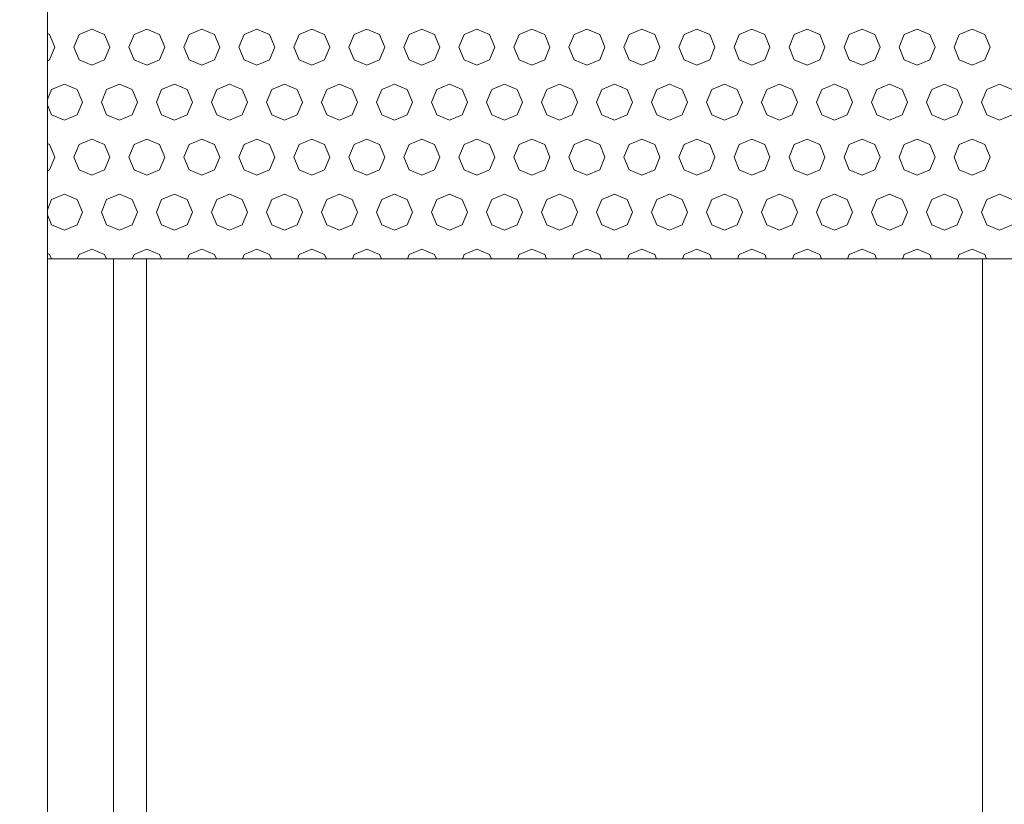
# Model space of a CAD drawing. Header units: millimetres. Extents: x 52659 to 1698020, y -10054 to 104697.
# Tile 56 of 256: x 162717 to 163612, y 13502 to 14215. Entities that reach past the tile are written whole.
import ezdxf

# ---------------------------------------------------------------- set-up
doc = ezdxf.new("R2010")
doc.units = ezdxf.units.MM
doc.header["$MEASUREMENT"] = 0
for name, color, linetype in [('02-04 BRISES SOLEIL FONCEES', 7, 'Continuous'), ('05-02 Cotation 200ème 100ème.Cotations', 7, 'Continuous'), ('Fenêtres ARCHICAD', 7, 'Continuous')]:
    doc.layers.add(name, color=color, linetype=linetype)
doc.styles.add('STYLE_GENERE_3', font='ARIALN.TTF')
doc.dimstyles.new('STYLE_GENERE__2', dxfattribs={"dimtxt": 200, "dimasz": 95, "dimexe": 0.18, "dimexo": 100, "dimgap": 0, "dimtad": 0, "dimlfac": 0.001, "dimzin": 0, "dimdsep": 46, "dimtxsty": 'STYLE_GENERE_3', "dimblk": 'ARROWHEAD_6', "dimblk1": 'ARROWHEAD_6', "dimblk2": 'ARROWHEAD_6', "dimcen": 0.09, "dimclrd": 7, "dimclre": 7, "dimclrt": 7, "dimazin": 0, "dimtfac": 1, "dimtdec": 4, "dimtmove": 0, "dimatfit": 3, "dimfxl": 1, "dimtolj": 1, "dimtzin": 0, "dimarcsym": 0})

# ---------------------------------------------------------------- blocks, each defined once
blk = doc.blocks.new('Élément de coupe_228_1', base_point=(131932.67, 5158.07))
at = {"layer": 'Fenêtres ARCHICAD', "color": 7, "linetype": 'Continuous', "lineweight": 9}
blk.add_line((162742.7, 13178.07), (162742.7, 14408.07), dxfattribs=at)
at = {"layer": 'Fenêtres ARCHICAD', "color": 7, "linetype": 'Continuous', "lineweight": 5}
for p, q in [((162802.7, 13998.03), (162802.7, 13238.07)), ((162832.7, 13268.07), (162832.7, 13998.03)), ((163592.7, 13998.03), (163592.7, 13268.07))]:
    blk.add_line(p, q, dxfattribs=at)
blk = doc.blocks.new('*X318', base_point=(131932.67, 5158.07))
at = {"layer": '02-04 BRISES SOLEIL FONCEES', "color": 7, "linetype": 'Continuous', "lineweight": 5}
for p, q in [((162744.65, 14202.02), (162742.7, 14202.83)), ((162783.09, 14206.81), (162771.53, 14202.02)), ((162794.65, 14202.02), (162783.09, 14206.81)), ((162833.09, 14206.81), (162821.53, 14202.02)), ((162844.65, 14202.02), (162833.09, 14206.81)), ((162883.09, 14206.81), (162871.53, 14202.02)), ((162894.65, 14202.02), (162883.09, 14206.81)), ((162933.09, 14206.81), (162921.53, 14202.02)), ((162944.65, 14202.02), (162933.09, 14206.81)), ((162983.09, 14206.81), (162971.53, 14202.02)), ((162994.65, 14202.02), (162983.09, 14206.81)), ((163033.09, 14206.81), (163021.53, 14202.02)), ((163044.65, 14202.02), (163033.09, 14206.81)), ((163083.09, 14206.81), (163071.53, 14202.02)), ((163094.65, 14202.02), (163083.09, 14206.81)), ((163133.09, 14206.81), (163121.53, 14202.02)), ((163144.65, 14202.02), (163133.09, 14206.81)), ((163183.09, 14206.81), (163171.53, 14202.02)), ((163194.65, 14202.02), (163183.09, 14206.81)), ((163233.09, 14206.81), (163221.53, 14202.02)), ((163244.65, 14202.02), (163233.09, 14206.81)), ((163283.09, 14206.81), (163271.53, 14202.02)), ((163294.65, 14202.02), (163283.09, 14206.81)), ((163333.09, 14206.81), (163321.53, 14202.02)), ((163344.65, 14202.02), (163333.09, 14206.81)), ((163383.09, 14206.81), (163371.53, 14202.02)), ((163394.65, 14202.02), (163383.09, 14206.81)), ((163433.09, 14206.81), (163421.53, 14202.02)), ((163444.65, 14202.02), (163433.09, 14206.81)), ((163483.09, 14206.81), (163471.53, 14202.02)), ((163494.65, 14202.02), (163483.09, 14206.81)), ((163533.09, 14206.81), (163521.53, 14202.02)), ((163544.65, 14202.02), (163533.09, 14206.81)), ((163583.09, 14206.81), (163571.53, 14202.02)), ((163594.65, 14202.02), (163583.09, 14206.81)), ((162749.44, 14190.46), (162744.65, 14202.02)), ((162771.53, 14202.02), (162766.74, 14190.46)), ((162799.44, 14190.46), (162794.65, 14202.02)), ((162821.53, 14202.02), (162816.74, 14190.46)), ((162849.44, 14190.46), (162844.65, 14202.02)), ((162871.53, 14202.02), (162866.74, 14190.46)), ((162899.44, 14190.46), (162894.65, 14202.02)), ((162921.53, 14202.02), (162916.74, 14190.46)), ((162949.44, 14190.46), (162944.65, 14202.02)), ((162971.53, 14202.02), (162966.74, 14190.46)), ((162999.44, 14190.46), (162994.65, 14202.02)), ((163021.53, 14202.02), (163016.74, 14190.46)), ((163049.44, 14190.46), (163044.65, 14202.02)), ((163071.53, 14202.02), (163066.74, 14190.46)), ((163099.44, 14190.46), (163094.65, 14202.02)), ((163121.53, 14202.02), (163116.74, 14190.46)), ((163149.44, 14190.46), (163144.65, 14202.02)), ((163171.53, 14202.02), (163166.74, 14190.46)), ((163199.44, 14190.46), (163194.65, 14202.02)), ((163221.53, 14202.02), (163216.74, 14190.46)), ((163249.44, 14190.46), (163244.65, 14202.02)), ((163271.53, 14202.02), (163266.74, 14190.46)), ((163299.44, 14190.46), (163294.65, 14202.02)), ((163321.53, 14202.02), (163316.74, 14190.46)), ((163349.44, 14190.46), (163344.65, 14202.02)), ((163371.53, 14202.02), (163366.74, 14190.46)), ((163399.44, 14190.46), (163394.65, 14202.02)), ((163421.53, 14202.02), (163416.74, 14190.46)), ((163449.44, 14190.46), (163444.65, 14202.02)), ((163471.53, 14202.02), (163466.74, 14190.46)), ((163499.44, 14190.46), (163494.65, 14202.02)), ((163521.53, 14202.02), (163516.74, 14190.46)), ((163549.44, 14190.46), (163544.65, 14202.02)), ((163571.53, 14202.02), (163566.74, 14190.46)), ((163599.44, 14190.46), (163594.65, 14202.02)), ((162744.65, 14178.89), (162749.44, 14190.46)), ((162766.74, 14190.46), (162771.53, 14178.89)), ((162794.65, 14178.89), (162799.44, 14190.46)), ((162816.74, 14190.46), (162821.53, 14178.89)), ((162844.65, 14178.89), (162849.44, 14190.46)), ((162866.74, 14190.46), (162871.53, 14178.89)), ((162894.65, 14178.89), (162899.44, 14190.46)), ((162916.74, 14190.46), (162921.53, 14178.89)), ((162944.65, 14178.89), (162949.44, 14190.46)), ((162966.74, 14190.46), (162971.53, 14178.89)), ((162994.65, 14178.89), (162999.44, 14190.46)), ((163016.74, 14190.46), (163021.53, 14178.89)), ((163044.65, 14178.89), (163049.44, 14190.46)), ((163066.74, 14190.46), (163071.53, 14178.89)), ((163094.65, 14178.89), (163099.44, 14190.46)), ((163116.74, 14190.46), (163121.53, 14178.89)), ((163144.65, 14178.89), (163149.44, 14190.46)), ((163166.74, 14190.46), (163171.53, 14178.89)), ((163194.65, 14178.89), (163199.44, 14190.46)), ((163216.74, 14190.46), (163221.53, 14178.89)), ((163244.65, 14178.89), (163249.44, 14190.46)), ((163266.74, 14190.46), (163271.53, 14178.89)), ((163294.65, 14178.89), (163299.44, 14190.46)), ((163316.74, 14190.46), (163321.53, 14178.89)), ((163344.65, 14178.89), (163349.44, 14190.46)), ((163366.74, 14190.46), (163371.53, 14178.89)), ((163394.65, 14178.89), (163399.44, 14190.46)), ((163416.74, 14190.46), (163421.53, 14178.89)), ((163444.65, 14178.89), (163449.44, 14190.46)), ((163466.74, 14190.46), (163471.53, 14178.89)), ((163494.65, 14178.89), (163499.44, 14190.46)), ((163516.74, 14190.46), (163521.53, 14178.89)), ((163544.65, 14178.89), (163549.44, 14190.46)), ((163566.74, 14190.46), (163571.53, 14178.89)), ((163594.65, 14178.89), (163599.44, 14190.46)), ((162742.7, 14178.08), (162744.65, 14178.89)), ((162771.53, 14178.89), (162783.09, 14174.1)), ((162783.09, 14174.1), (162794.65, 14178.89)), ((162821.53, 14178.89), (162833.09, 14174.1)), ((162833.09, 14174.1), (162844.65, 14178.89)), ((162871.53, 14178.89), (162883.09, 14174.1)), ((162883.09, 14174.1), (162894.65, 14178.89)), ((162921.53, 14178.89), (162933.09, 14174.1)), ((162933.09, 14174.1), (162944.65, 14178.89)), ((162971.53, 14178.89), (162983.09, 14174.1)), ((162983.09, 14174.1), (162994.65, 14178.89)), ((163021.53, 14178.89), (163033.09, 14174.1)), ((163033.09, 14174.1), (163044.65, 14178.89)), ((163071.53, 14178.89), (163083.09, 14174.1)), ((163083.09, 14174.1), (163094.65, 14178.89)), ((163121.53, 14178.89), (163133.09, 14174.1)), ((163133.09, 14174.1), (163144.65, 14178.89)), ((163171.53, 14178.89), (163183.09, 14174.1)), ((163183.09, 14174.1), (163194.65, 14178.89)), ((163221.53, 14178.89), (163233.09, 14174.1)), ((163233.09, 14174.1), (163244.65, 14178.89)), ((163271.53, 14178.89), (163283.09, 14174.1)), ((163283.09, 14174.1), (163294.65, 14178.89)), ((163321.53, 14178.89), (163333.09, 14174.1)), ((163333.09, 14174.1), (163344.65, 14178.89)), ((163371.53, 14178.89), (163383.09, 14174.1)), ((163383.09, 14174.1), (163394.65, 14178.89)), ((163421.53, 14178.89), (163433.09, 14174.1)), ((163433.09, 14174.1), (163444.65, 14178.89)), ((163471.53, 14178.89), (163483.09, 14174.1)), ((163483.09, 14174.1), (163494.65, 14178.89)), ((163521.53, 14178.89), (163533.09, 14174.1)), ((163533.09, 14174.1), (163544.65, 14178.89)), ((163571.53, 14178.89), (163583.09, 14174.1)), ((163583.09, 14174.1), (163594.65, 14178.89)), ((162746.53, 14152.02), (162742.7, 14142.78)), ((162758.09, 14156.81), (162746.53, 14152.02)), ((162769.65, 14152.02), (162758.09, 14156.81)), ((162774.44, 14140.46), (162769.65, 14152.02)), ((162796.53, 14152.02), (162791.74, 14140.46)), ((162808.09, 14156.81), (162796.53, 14152.02)), ((162819.65, 14152.02), (162808.09, 14156.81)), ((162824.44, 14140.46), (162819.65, 14152.02)), ((162846.53, 14152.02), (162841.74, 14140.46)), ((162858.09, 14156.81), (162846.53, 14152.02)), ((162869.65, 14152.02), (162858.09, 14156.81)), ((162874.44, 14140.46), (162869.65, 14152.02)), ((162896.53, 14152.02), (162891.74, 14140.46)), ((162908.09, 14156.81), (162896.53, 14152.02)), ((162919.65, 14152.02), (162908.09, 14156.81)), ((162924.44, 14140.46), (162919.65, 14152.02)), ((162946.53, 14152.02), (162941.74, 14140.46)), ((162958.09, 14156.81), (162946.53, 14152.02)), ((162969.65, 14152.02), (162958.09, 14156.81)), ((162974.44, 14140.46), (162969.65, 14152.02)), ((162996.53, 14152.02), (162991.74, 14140.46)), ((163008.09, 14156.81), (162996.53, 14152.02)), ((163019.65, 14152.02), (163008.09, 14156.81)), ((163024.44, 14140.46), (163019.65, 14152.02)), ((163046.53, 14152.02), (163041.74, 14140.46)), ((163058.09, 14156.81), (163046.53, 14152.02)), ((163069.65, 14152.02), (163058.09, 14156.81)), ((163074.44, 14140.46), (163069.65, 14152.02)), ((163096.53, 14152.02), (163091.74, 14140.46)), ((163108.09, 14156.81), (163096.53, 14152.02)), ((163119.65, 14152.02), (163108.09, 14156.81)), ((163124.44, 14140.46), (163119.65, 14152.02)), ((163146.53, 14152.02), (163141.74, 14140.46)), ((163158.09, 14156.81), (163146.53, 14152.02)), ((163169.65, 14152.02), (163158.09, 14156.81)), ((163174.44, 14140.46), (163169.65, 14152.02)), ((163196.53, 14152.02), (163191.74, 14140.46)), ((163208.09, 14156.81), (163196.53, 14152.02)), ((163219.65, 14152.02), (163208.09, 14156.81)), ((163224.44, 14140.46), (163219.65, 14152.02)), ((163246.53, 14152.02), (163241.74, 14140.46)), ((163258.09, 14156.81), (163246.53, 14152.02)), ((163269.65, 14152.02), (163258.09, 14156.81)), ((163274.44, 14140.46), (163269.65, 14152.02)), ((163296.53, 14152.02), (163291.74, 14140.46)), ((163308.09, 14156.81), (163296.53, 14152.02)), ((163319.65, 14152.02), (163308.09, 14156.81)), ((163324.44, 14140.46), (163319.65, 14152.02)), ((163346.53, 14152.02), (163341.74, 14140.46)), ((163358.09, 14156.81), (163346.53, 14152.02)), ((163369.65, 14152.02), (163358.09, 14156.81)), ((163374.44, 14140.46), (163369.65, 14152.02)), ((163396.53, 14152.02), (163391.74, 14140.46)), ((163408.09, 14156.81), (163396.53, 14152.02)), ((163419.65, 14152.02), (163408.09, 14156.81)), ((163424.44, 14140.46), (163419.65, 14152.02)), ((163446.53, 14152.02), (163441.74, 14140.46)), ((163458.09, 14156.81), (163446.53, 14152.02)), ((163469.65, 14152.02), (163458.09, 14156.81)), ((163474.44, 14140.46), (163469.65, 14152.02)), ((163496.53, 14152.02), (163491.74, 14140.46)), ((163508.09, 14156.81), (163496.53, 14152.02)), ((163519.65, 14152.02), (163508.09, 14156.81)), ((163524.44, 14140.46), (163519.65, 14152.02)), ((163546.53, 14152.02), (163541.74, 14140.46)), ((163558.09, 14156.81), (163546.53, 14152.02)), ((163569.65, 14152.02), (163558.09, 14156.81)), ((163574.44, 14140.46), (163569.65, 14152.02)), ((163596.53, 14152.02), (163591.74, 14140.46)), ((163608.09, 14156.81), (163596.53, 14152.02)), ((163619.65, 14152.02), (163608.09, 14156.81)), ((162769.65, 14128.89), (162774.44, 14140.46)), ((162791.74, 14140.46), (162796.53, 14128.89)), ((162819.65, 14128.89), (162824.44, 14140.46)), ((162841.74, 14140.46), (162846.53, 14128.89)), ((162869.65, 14128.89), (162874.44, 14140.46)), ((162891.74, 14140.46), (162896.53, 14128.89)), ((162919.65, 14128.89), (162924.44, 14140.46)), ((162941.74, 14140.46), (162946.53, 14128.89)), ((162969.65, 14128.89), (162974.44, 14140.46)), ((162991.74, 14140.46), (162996.53, 14128.89)), ((163019.65, 14128.89), (163024.44, 14140.46)), ((163041.74, 14140.46), (163046.53, 14128.89)), ((163069.65, 14128.89), (163074.44, 14140.46)), ((163091.74, 14140.46), (163096.53, 14128.89)), ((163119.65, 14128.89), (163124.44, 14140.46)), ((163141.74, 14140.46), (163146.53, 14128.89)), ((163169.65, 14128.89), (163174.44, 14140.46)), ((163191.74, 14140.46), (163196.53, 14128.89)), ((163219.65, 14128.89), (163224.44, 14140.46)), ((163241.74, 14140.46), (163246.53, 14128.89)), ((163269.65, 14128.89), (163274.44, 14140.46)), ((163291.74, 14140.46), (163296.53, 14128.89)), ((163319.65, 14128.89), (163324.44, 14140.46)), ((163341.74, 14140.46), (163346.53, 14128.89)), ((163369.65, 14128.89), (163374.44, 14140.46)), ((163391.74, 14140.46), (163396.53, 14128.89)), ((163419.65, 14128.89), (163424.44, 14140.46)), ((163441.74, 14140.46), (163446.53, 14128.89)), ((163469.65, 14128.89), (163474.44, 14140.46)), ((163491.74, 14140.46), (163496.53, 14128.89)), ((163519.65, 14128.89), (163524.44, 14140.46)), ((163541.74, 14140.46), (163546.53, 14128.89)), ((163569.65, 14128.89), (163574.44, 14140.46)), ((163591.74, 14140.46), (163596.53, 14128.89)), ((162742.7, 14138.14), (162746.53, 14128.89)), ((162746.53, 14128.89), (162758.09, 14124.1)), ((162758.09, 14124.1), (162769.65, 14128.89)), ((162796.53, 14128.89), (162808.09, 14124.1)), ((162808.09, 14124.1), (162819.65, 14128.89)), ((162846.53, 14128.89), (162858.09, 14124.1)), ((162858.09, 14124.1), (162869.65, 14128.89)), ((162896.53, 14128.89), (162908.09, 14124.1)), ((162908.09, 14124.1), (162919.65, 14128.89)), ((162946.53, 14128.89), (162958.09, 14124.1)), ((162958.09, 14124.1), (162969.65, 14128.89)), ((162996.53, 14128.89), (163008.09, 14124.1)), ((163008.09, 14124.1), (163019.65, 14128.89)), ((163046.53, 14128.89), (163058.09, 14124.1)), ((163058.09, 14124.1), (163069.65, 14128.89)), ((163096.53, 14128.89), (163108.09, 14124.1)), ((163108.09, 14124.1), (163119.65, 14128.89)), ((163146.53, 14128.89), (163158.09, 14124.1)), ((163158.09, 14124.1), (163169.65, 14128.89)), ((163196.53, 14128.89), (163208.09, 14124.1)), ((163208.09, 14124.1), (163219.65, 14128.89)), ((163246.53, 14128.89), (163258.09, 14124.1)), ((163258.09, 14124.1), (163269.65, 14128.89)), ((163296.53, 14128.89), (163308.09, 14124.1)), ((163308.09, 14124.1), (163319.65, 14128.89)), ((163346.53, 14128.89), (163358.09, 14124.1)), ((163358.09, 14124.1), (163369.65, 14128.89)), ((163396.53, 14128.89), (163408.09, 14124.1)), ((163408.09, 14124.1), (163419.65, 14128.89)), ((163446.53, 14128.89), (163458.09, 14124.1)), ((163458.09, 14124.1), (163469.65, 14128.89)), ((163496.53, 14128.89), (163508.09, 14124.1)), ((163508.09, 14124.1), (163519.65, 14128.89)), ((163546.53, 14128.89), (163558.09, 14124.1)), ((163558.09, 14124.1), (163569.65, 14128.89)), ((163596.53, 14128.89), (163608.09, 14124.1)), ((163608.09, 14124.1), (163619.65, 14128.89)), ((162783.09, 14106.81), (162771.53, 14102.02)), ((162794.65, 14102.02), (162783.09, 14106.81)), ((162833.09, 14106.81), (162821.53, 14102.02)), ((162844.65, 14102.02), (162833.09, 14106.81)), ((162883.09, 14106.81), (162871.53, 14102.02)), ((162894.65, 14102.02), (162883.09, 14106.81)), ((162933.09, 14106.81), (162921.53, 14102.02)), ((162944.65, 14102.02), (162933.09, 14106.81)), ((162983.09, 14106.81), (162971.53, 14102.02)), ((162994.65, 14102.02), (162983.09, 14106.81)), ((163033.09, 14106.81), (163021.53, 14102.02)), ((163044.65, 14102.02), (163033.09, 14106.81)), ((163083.09, 14106.81), (163071.53, 14102.02)), ((163094.65, 14102.02), (163083.09, 14106.81)), ((163133.09, 14106.81), (163121.53, 14102.02)), ((163144.65, 14102.02), (163133.09, 14106.81)), ((163183.09, 14106.81), (163171.53, 14102.02)), ((163194.65, 14102.02), (163183.09, 14106.81)), ((163233.09, 14106.81), (163221.53, 14102.02)), ((163244.65, 14102.02), (163233.09, 14106.81)), ((163283.09, 14106.81), (163271.53, 14102.02)), ((163294.65, 14102.02), (163283.09, 14106.81)), ((163333.09, 14106.81), (163321.53, 14102.02)), ((163344.65, 14102.02), (163333.09, 14106.81)), ((163383.09, 14106.81), (163371.53, 14102.02)), ((163394.65, 14102.02), (163383.09, 14106.81)), ((163433.09, 14106.81), (163421.53, 14102.02)), ((163444.65, 14102.02), (163433.09, 14106.81)), ((163483.09, 14106.81), (163471.53, 14102.02)), ((163494.65, 14102.02), (163483.09, 14106.81)), ((163533.09, 14106.81), (163521.53, 14102.02)), ((163544.65, 14102.02), (163533.09, 14106.81)), ((163583.09, 14106.81), (163571.53, 14102.02)), ((163594.65, 14102.02), (163583.09, 14106.81)), ((162744.65, 14102.02), (162742.7, 14102.83)), ((162749.44, 14090.46), (162744.65, 14102.02)), ((162771.53, 14102.02), (162766.74, 14090.46)), ((162799.44, 14090.46), (162794.65, 14102.02)), ((162821.53, 14102.02), (162816.74, 14090.46)), ((162849.44, 14090.46), (162844.65, 14102.02)), ((162871.53, 14102.02), (162866.74, 14090.46)), ((162899.44, 14090.46), (162894.65, 14102.02)), ((162921.53, 14102.02), (162916.74, 14090.46)), ((162949.44, 14090.46), (162944.65, 14102.02)), ((162971.53, 14102.02), (162966.74, 14090.46)), ((162999.44, 14090.46), (162994.65, 14102.02)), ((163021.53, 14102.02), (163016.74, 14090.46)), ((163049.44, 14090.46), (163044.65, 14102.02)), ((163071.53, 14102.02), (163066.74, 14090.46)), ((163099.44, 14090.46), (163094.65, 14102.02)), ((163121.53, 14102.02), (163116.74, 14090.46)), ((163149.44, 14090.46), (163144.65, 14102.02)), ((163171.53, 14102.02), (163166.74, 14090.46)), ((163199.44, 14090.46), (163194.65, 14102.02)), ((163221.53, 14102.02), (163216.74, 14090.46)), ((163249.44, 14090.46), (163244.65, 14102.02)), ((163271.53, 14102.02), (163266.74, 14090.46)), ((163299.44, 14090.46), (163294.65, 14102.02)), ((163321.53, 14102.02), (163316.74, 14090.46)), ((163349.44, 14090.46), (163344.65, 14102.02)), ((163371.53, 14102.02), (163366.74, 14090.46)), ((163399.44, 14090.46), (163394.65, 14102.02)), ((163421.53, 14102.02), (163416.74, 14090.46)), ((163449.44, 14090.46), (163444.65, 14102.02)), ((163471.53, 14102.02), (163466.74, 14090.46)), ((163499.44, 14090.46), (163494.65, 14102.02)), ((163521.53, 14102.02), (163516.74, 14090.46)), ((163549.44, 14090.46), (163544.65, 14102.02)), ((163571.53, 14102.02), (163566.74, 14090.46)), ((163599.44, 14090.46), (163594.65, 14102.02)), ((162744.65, 14078.89), (162749.44, 14090.46)), ((162766.74, 14090.46), (162771.53, 14078.89)), ((162794.65, 14078.89), (162799.44, 14090.46)), ((162816.74, 14090.46), (162821.53, 14078.89)), ((162844.65, 14078.89), (162849.44, 14090.46)), ((162866.74, 14090.46), (162871.53, 14078.89)), ((162894.65, 14078.89), (162899.44, 14090.46)), ((162916.74, 14090.46), (162921.53, 14078.89)), ((162944.65, 14078.89), (162949.44, 14090.46)), ((162966.74, 14090.46), (162971.53, 14078.89)), ((162994.65, 14078.89), (162999.44, 14090.46)), ((163016.74, 14090.46), (163021.53, 14078.89)), ((163044.65, 14078.89), (163049.44, 14090.46)), ((163066.74, 14090.46), (163071.53, 14078.89)), ((163094.65, 14078.89), (163099.44, 14090.46)), ((163116.74, 14090.46), (163121.53, 14078.89)), ((163144.65, 14078.89), (163149.44, 14090.46)), ((163166.74, 14090.46), (163171.53, 14078.89)), ((163194.65, 14078.89), (163199.44, 14090.46)), ((163216.74, 14090.46), (163221.53, 14078.89)), ((163244.65, 14078.89), (163249.44, 14090.46)), ((163266.74, 14090.46), (163271.53, 14078.89)), ((163294.65, 14078.89), (163299.44, 14090.46)), ((163316.74, 14090.46), (163321.53, 14078.89)), ((163344.65, 14078.89), (163349.44, 14090.46)), ((163366.74, 14090.46), (163371.53, 14078.89)), ((163394.65, 14078.89), (163399.44, 14090.46)), ((163416.74, 14090.46), (163421.53, 14078.89)), ((163444.65, 14078.89), (163449.44, 14090.46)), ((163466.74, 14090.46), (163471.53, 14078.89)), ((163494.65, 14078.89), (163499.44, 14090.46)), ((163516.74, 14090.46), (163521.53, 14078.89)), ((163544.65, 14078.89), (163549.44, 14090.46)), ((163566.74, 14090.46), (163571.53, 14078.89)), ((163594.65, 14078.89), (163599.44, 14090.46)), ((162742.7, 14078.08), (162744.65, 14078.89)), ((162771.53, 14078.89), (162783.09, 14074.1)), ((162783.09, 14074.1), (162794.65, 14078.89)), ((162821.53, 14078.89), (162833.09, 14074.1)), ((162833.09, 14074.1), (162844.65, 14078.89)), ((162871.53, 14078.89), (162883.09, 14074.1)), ((162883.09, 14074.1), (162894.65, 14078.89)), ((162921.53, 14078.89), (162933.09, 14074.1)), ((162933.09, 14074.1), (162944.65, 14078.89)), ((162971.53, 14078.89), (162983.09, 14074.1)), ((162983.09, 14074.1), (162994.65, 14078.89)), ((163021.53, 14078.89), (163033.09, 14074.1)), ((163033.09, 14074.1), (163044.65, 14078.89)), ((163071.53, 14078.89), (163083.09, 14074.1)), ((163083.09, 14074.1), (163094.65, 14078.89)), ((163121.53, 14078.89), (163133.09, 14074.1)), ((163133.09, 14074.1), (163144.65, 14078.89)), ((163171.53, 14078.89), (163183.09, 14074.1)), ((163183.09, 14074.1), (163194.65, 14078.89)), ((163221.53, 14078.89), (163233.09, 14074.1)), ((163233.09, 14074.1), (163244.65, 14078.89)), ((163271.53, 14078.89), (163283.09, 14074.1)), ((163283.09, 14074.1), (163294.65, 14078.89)), ((163321.53, 14078.89), (163333.09, 14074.1)), ((163333.09, 14074.1), (163344.65, 14078.89)), ((163371.53, 14078.89), (163383.09, 14074.1)), ((163383.09, 14074.1), (163394.65, 14078.89)), ((163421.53, 14078.89), (163433.09, 14074.1)), ((163433.09, 14074.1), (163444.65, 14078.89)), ((163471.53, 14078.89), (163483.09, 14074.1)), ((163483.09, 14074.1), (163494.65, 14078.89)), ((163521.53, 14078.89), (163533.09, 14074.1)), ((163533.09, 14074.1), (163544.65, 14078.89)), ((163571.53, 14078.89), (163583.09, 14074.1)), ((163583.09, 14074.1), (163594.65, 14078.89)), ((162746.53, 14052.02), (162742.7, 14042.78)), ((162758.09, 14056.81), (162746.53, 14052.02)), ((162769.65, 14052.02), (162758.09, 14056.81)), ((162774.44, 14040.46), (162769.65, 14052.02)), ((162796.53, 14052.02), (162791.74, 14040.46)), ((162808.09, 14056.81), (162796.53, 14052.02)), ((162819.65, 14052.02), (162808.09, 14056.81)), ((162824.44, 14040.46), (162819.65, 14052.02)), ((162846.53, 14052.02), (162841.74, 14040.46)), ((162858.09, 14056.81), (162846.53, 14052.02)), ((162869.65, 14052.02), (162858.09, 14056.81)), ((162874.44, 14040.46), (162869.65, 14052.02)), ((162896.53, 14052.02), (162891.74, 14040.46)), ((162908.09, 14056.81), (162896.53, 14052.02)), ((162919.65, 14052.02), (162908.09, 14056.81)), ((162924.44, 14040.46), (162919.65, 14052.02)), ((162946.53, 14052.02), (162941.74, 14040.46)), ((162958.09, 14056.81), (162946.53, 14052.02)), ((162969.65, 14052.02), (162958.09, 14056.81)), ((162974.44, 14040.46), (162969.65, 14052.02)), ((162996.53, 14052.02), (162991.74, 14040.46)), ((163008.09, 14056.81), (162996.53, 14052.02)), ((163019.65, 14052.02), (163008.09, 14056.81)), ((163024.44, 14040.46), (163019.65, 14052.02)), ((163046.53, 14052.02), (163041.74, 14040.46)), ((163058.09, 14056.81), (163046.53, 14052.02)), ((163069.65, 14052.02), (163058.09, 14056.81)), ((163074.44, 14040.46), (163069.65, 14052.02)), ((163096.53, 14052.02), (163091.74, 14040.46)), ((163108.09, 14056.81), (163096.53, 14052.02)), ((163119.65, 14052.02), (163108.09, 14056.81)), ((163124.44, 14040.46), (163119.65, 14052.02)), ((163146.53, 14052.02), (163141.74, 14040.46)), ((163158.09, 14056.81), (163146.53, 14052.02)), ((163169.65, 14052.02), (163158.09, 14056.81)), ((163174.44, 14040.46), (163169.65, 14052.02)), ((163196.53, 14052.02), (163191.74, 14040.46)), ((163208.09, 14056.81), (163196.53, 14052.02)), ((163219.65, 14052.02), (163208.09, 14056.81)), ((163224.44, 14040.46), (163219.65, 14052.02)), ((163246.53, 14052.02), (163241.74, 14040.46)), ((163258.09, 14056.81), (163246.53, 14052.02)), ((163269.65, 14052.02), (163258.09, 14056.81)), ((163274.44, 14040.46), (163269.65, 14052.02)), ((163296.53, 14052.02), (163291.74, 14040.46)), ((163308.09, 14056.81), (163296.53, 14052.02)), ((163319.65, 14052.02), (163308.09, 14056.81)), ((163324.44, 14040.46), (163319.65, 14052.02)), ((163346.53, 14052.02), (163341.74, 14040.46)), ((163358.09, 14056.81), (163346.53, 14052.02)), ((163369.65, 14052.02), (163358.09, 14056.81)), ((163374.44, 14040.46), (163369.65, 14052.02)), ((163396.53, 14052.02), (163391.74, 14040.46)), ((163408.09, 14056.81), (163396.53, 14052.02)), ((163419.65, 14052.02), (163408.09, 14056.81)), ((163424.44, 14040.46), (163419.65, 14052.02)), ((163446.53, 14052.02), (163441.74, 14040.46)), ((163458.09, 14056.81), (163446.53, 14052.02)), ((163469.65, 14052.02), (163458.09, 14056.81)), ((163474.44, 14040.46), (163469.65, 14052.02)), ((163496.53, 14052.02), (163491.74, 14040.46)), ((163508.09, 14056.81), (163496.53, 14052.02)), ((163519.65, 14052.02), (163508.09, 14056.81)), ((163524.44, 14040.46), (163519.65, 14052.02)), ((163546.53, 14052.02), (163541.74, 14040.46)), ((163558.09, 14056.81), (163546.53, 14052.02)), ((163569.65, 14052.02), (163558.09, 14056.81)), ((163574.44, 14040.46), (163569.65, 14052.02)), ((163596.53, 14052.02), (163591.74, 14040.46)), ((163608.09, 14056.81), (163596.53, 14052.02)), ((163619.65, 14052.02), (163608.09, 14056.81)), ((162742.7, 14038.14), (162746.53, 14028.89)), ((162769.65, 14028.89), (162774.44, 14040.46)), ((162791.74, 14040.46), (162796.53, 14028.89)), ((162819.65, 14028.89), (162824.44, 14040.46)), ((162841.74, 14040.46), (162846.53, 14028.89)), ((162869.65, 14028.89), (162874.44, 14040.46)), ((162891.74, 14040.46), (162896.53, 14028.89)), ((162919.65, 14028.89), (162924.44, 14040.46)), ((162941.74, 14040.46), (162946.53, 14028.89)), ((162969.65, 14028.89), (162974.44, 14040.46)), ((162991.74, 14040.46), (162996.53, 14028.89)), ((163019.65, 14028.89), (163024.44, 14040.46)), ((163041.74, 14040.46), (163046.53, 14028.89)), ((163069.65, 14028.89), (163074.44, 14040.46)), ((163091.74, 14040.46), (163096.53, 14028.89)), ((163119.65, 14028.89), (163124.44, 14040.46)), ((163141.74, 14040.46), (163146.53, 14028.89)), ((163169.65, 14028.89), (163174.44, 14040.46)), ((163191.74, 14040.46), (163196.53, 14028.89)), ((163219.65, 14028.89), (163224.44, 14040.46)), ((163241.74, 14040.46), (163246.53, 14028.89)), ((163269.65, 14028.89), (163274.44, 14040.46)), ((163291.74, 14040.46), (163296.53, 14028.89)), ((163319.65, 14028.89), (163324.44, 14040.46)), ((163341.74, 14040.46), (163346.53, 14028.89)), ((163369.65, 14028.89), (163374.44, 14040.46)), ((163391.74, 14040.46), (163396.53, 14028.89)), ((163419.65, 14028.89), (163424.44, 14040.46)), ((163441.74, 14040.46), (163446.53, 14028.89)), ((163469.65, 14028.89), (163474.44, 14040.46)), ((163491.74, 14040.46), (163496.53, 14028.89)), ((163519.65, 14028.89), (163524.44, 14040.46)), ((163541.74, 14040.46), (163546.53, 14028.89)), ((163569.65, 14028.89), (163574.44, 14040.46)), ((163591.74, 14040.46), (163596.53, 14028.89)), ((162746.53, 14028.89), (162758.09, 14024.1)), ((162758.09, 14024.1), (162769.65, 14028.89)), ((162796.53, 14028.89), (162808.09, 14024.1)), ((162808.09, 14024.1), (162819.65, 14028.89)), ((162846.53, 14028.89), (162858.09, 14024.1)), ((162858.09, 14024.1), (162869.65, 14028.89)), ((162896.53, 14028.89), (162908.09, 14024.1)), ((162908.09, 14024.1), (162919.65, 14028.89)), ((162946.53, 14028.89), (162958.09, 14024.1)), ((162958.09, 14024.1), (162969.65, 14028.89)), ((162996.53, 14028.89), (163008.09, 14024.1)), ((163008.09, 14024.1), (163019.65, 14028.89)), ((163046.53, 14028.89), (163058.09, 14024.1)), ((163058.09, 14024.1), (163069.65, 14028.89)), ((163096.53, 14028.89), (163108.09, 14024.1)), ((163108.09, 14024.1), (163119.65, 14028.89)), ((163146.53, 14028.89), (163158.09, 14024.1)), ((163158.09, 14024.1), (163169.65, 14028.89)), ((163196.53, 14028.89), (163208.09, 14024.1)), ((163208.09, 14024.1), (163219.65, 14028.89)), ((163246.53, 14028.89), (163258.09, 14024.1)), ((163258.09, 14024.1), (163269.65, 14028.89)), ((163296.53, 14028.89), (163308.09, 14024.1)), ((163308.09, 14024.1), (163319.65, 14028.89)), ((163346.53, 14028.89), (163358.09, 14024.1)), ((163358.09, 14024.1), (163369.65, 14028.89)), ((163396.53, 14028.89), (163408.09, 14024.1)), ((163408.09, 14024.1), (163419.65, 14028.89)), ((163446.53, 14028.89), (163458.09, 14024.1)), ((163458.09, 14024.1), (163469.65, 14028.89)), ((163496.53, 14028.89), (163508.09, 14024.1)), ((163508.09, 14024.1), (163519.65, 14028.89)), ((163546.53, 14028.89), (163558.09, 14024.1)), ((163558.09, 14024.1), (163569.65, 14028.89)), ((163596.53, 14028.89), (163608.09, 14024.1)), ((163608.09, 14024.1), (163619.65, 14028.89)), ((162783.09, 14006.81), (162771.53, 14002.02)), ((162794.65, 14002.02), (162783.09, 14006.81)), ((162833.09, 14006.81), (162821.53, 14002.02)), ((162844.65, 14002.02), (162833.09, 14006.81)), ((162883.09, 14006.81), (162871.53, 14002.02)), ((162894.65, 14002.02), (162883.09, 14006.81)), ((162933.09, 14006.81), (162921.53, 14002.02)), ((162944.65, 14002.02), (162933.09, 14006.81)), ((162983.09, 14006.81), (162971.53, 14002.02)), ((162994.65, 14002.02), (162983.09, 14006.81)), ((163033.09, 14006.81), (163021.53, 14002.02)), ((163044.65, 14002.02), (163033.09, 14006.81)), ((163083.09, 14006.81), (163071.53, 14002.02)), ((163094.65, 14002.02), (163083.09, 14006.81)), ((163133.09, 14006.81), (163121.53, 14002.02)), ((163144.65, 14002.02), (163133.09, 14006.81)), ((163183.09, 14006.81), (163171.53, 14002.02)), ((163194.65, 14002.02), (163183.09, 14006.81)), ((163233.09, 14006.81), (163221.53, 14002.02)), ((163244.65, 14002.02), (163233.09, 14006.81)), ((163283.09, 14006.81), (163271.53, 14002.02)), ((163294.65, 14002.02), (163283.09, 14006.81)), ((163333.09, 14006.81), (163321.53, 14002.02)), ((163344.65, 14002.02), (163333.09, 14006.81)), ((163383.09, 14006.81), (163371.53, 14002.02)), ((163394.65, 14002.02), (163383.09, 14006.81)), ((163433.09, 14006.81), (163421.53, 14002.02)), ((163444.65, 14002.02), (163433.09, 14006.81)), ((163483.09, 14006.81), (163471.53, 14002.02)), ((163494.65, 14002.02), (163483.09, 14006.81)), ((163533.09, 14006.81), (163521.53, 14002.02)), ((163544.65, 14002.02), (163533.09, 14006.81)), ((163583.09, 14006.81), (163571.53, 14002.02)), ((163594.65, 14002.02), (163583.09, 14006.81)), ((162744.65, 14002.02), (162742.7, 14002.83)), ((162746.31, 13998.03), (162744.65, 14002.02)), ((162771.53, 14002.02), (162769.87, 13998.03)), ((162796.31, 13998.03), (162794.65, 14002.02)), ((162821.53, 14002.02), (162819.87, 13998.03)), ((162846.31, 13998.03), (162844.65, 14002.02)), ((162871.53, 14002.02), (162869.87, 13998.03)), ((162896.31, 13998.03), (162894.65, 14002.02)), ((162921.53, 14002.02), (162919.87, 13998.03)), ((162946.31, 13998.03), (162944.65, 14002.02)), ((162971.53, 14002.02), (162969.87, 13998.03)), ((162996.31, 13998.03), (162994.65, 14002.02)), ((163021.53, 14002.02), (163019.87, 13998.03)), ((163046.31, 13998.03), (163044.65, 14002.02)), ((163071.53, 14002.02), (163069.87, 13998.03)), ((163096.31, 13998.03), (163094.65, 14002.02)), ((163121.53, 14002.02), (163119.87, 13998.03)), ((163146.31, 13998.03), (163144.65, 14002.02)), ((163171.53, 14002.02), (163169.87, 13998.03)), ((163196.31, 13998.03), (163194.65, 14002.02)), ((163221.53, 14002.02), (163219.87, 13998.03)), ((163246.31, 13998.03), (163244.65, 14002.02)), ((163271.53, 14002.02), (163269.87, 13998.03)), ((163296.31, 13998.03), (163294.65, 14002.02)), ((163321.53, 14002.02), (163319.87, 13998.03)), ((163346.31, 13998.03), (163344.65, 14002.02)), ((163371.53, 14002.02), (163369.87, 13998.03)), ((163396.31, 13998.03), (163394.65, 14002.02)), ((163421.53, 14002.02), (163419.87, 13998.03)), ((163446.31, 13998.03), (163444.65, 14002.02)), ((163471.53, 14002.02), (163469.87, 13998.03)), ((163496.31, 13998.03), (163494.65, 14002.02)), ((163521.53, 14002.02), (163519.87, 13998.03)), ((163546.31, 13998.03), (163544.65, 14002.02)), ((163571.53, 14002.02), (163569.87, 13998.03)), ((163596.31, 13998.03), (163594.65, 14002.02))]:
    blk.add_line(p, q, dxfattribs=at)
blk = doc.blocks.new('Élément de coupe_308_1', base_point=(131932.67, 5158.07))
at = {"layer": '02-04 BRISES SOLEIL FONCEES', "color": 7, "linetype": 'Continuous', "lineweight": 9}
blk.add_line((162742.7, 13998.03), (164500.51, 13998.03), dxfattribs=at)
at = {"layer": '02-04 BRISES SOLEIL FONCEES', "lineweight": 0}
blk.add_blockref('*X318', (131932.67, 5158.07), dxfattribs=at)
blk = doc.blocks.new('*D764', base_point=(131932.67, 5158.07))
at = {"layer": '05-02 Cotation 200ème 100ème.Cotations', "color": 7, "linetype": 'Continuous', "lineweight": 25, "transparency": 16777216}
for p, q in [((135853.9, 14458.07), (135953.9, 14358.07)), ((135853.9, 11412.6), (135953.9, 11312.6))]:
    blk.add_line(p, q, dxfattribs=at)
at = {"layer": '05-02 Cotation 200ème 100ème.Cotations', "color": 7, "linetype": 'Continuous', "lineweight": 13, "transparency": 16777216}
for p, q in [((135997.65, 14408.07), (135810.15, 14408.07)), ((135903.9, 13134.21), (135903.9, 14408.07)), ((135903.9, 11362.6), (135903.9, 12636.46)), ((135997.65, 11362.6), (135810.15, 11362.6))]:
    blk.add_line(p, q, dxfattribs=at)
at = {"layer": '05-02 Cotation 200ème 100ème.Cotations', "color": 7, "lineweight": 9, "transparency": 16777216, "char_height": 200, "attachment_point": 7, "rotation": 90, "style": 'STYLE_GENERE_3'}
for s, insert in [('\\A1;0,40', (135861.04, 14381.77)), ('\\A1;3,05', (136003.9, 12661.33))]:
    blk.add_mtext(s, dxfattribs=dict(at, insert=insert))
blk = doc.blocks.new('ARROWHEAD_6')
at = {"color": 0, "linetype": 'Continuous', "lineweight": 0}
for p, q in [((-0.5, -0.5), (0.5, 0.5)), ((0, 0), (-1, 0))]:
    blk.add_line(p, q, dxfattribs=at)

msp = doc.modelspace()

# ---------------------------------------------------------------- block references
at = {"layer": '02-04 BRISES SOLEIL FONCEES', "lineweight": 0}
msp.add_blockref('Élément de coupe_308_1', (131932.668, 5158.072), dxfattribs=at)
at = {"layer": 'Fenêtres ARCHICAD', "lineweight": 0}
msp.add_blockref('Élément de coupe_228_1', (131932.668, 5158.072), dxfattribs=at)

# ---------------------------------------------------------------- dimensions: what is measured, and where the dimension line sits
at = {"layer": '05-02 Cotation 200ème 100ème.Cotations', "color": 7, "linetype": 'Continuous', "lineweight": 13}
dim = msp.add_linear_dim(base=(135903.901, 14408.072), p1=(220897.887, 11362.595), p2=(220602.668, 14408.072), angle=90, dimstyle='STYLE_GENERE__2', dxfattribs=at)
dim.commit()
dim.dimension.update_dxf_attribs({"geometry": '*D764', "text_midpoint": (135903.901, 12921.098), "dimtype": 160, "text_rotation": 90})

doc.saveas('drawing.dxf')
